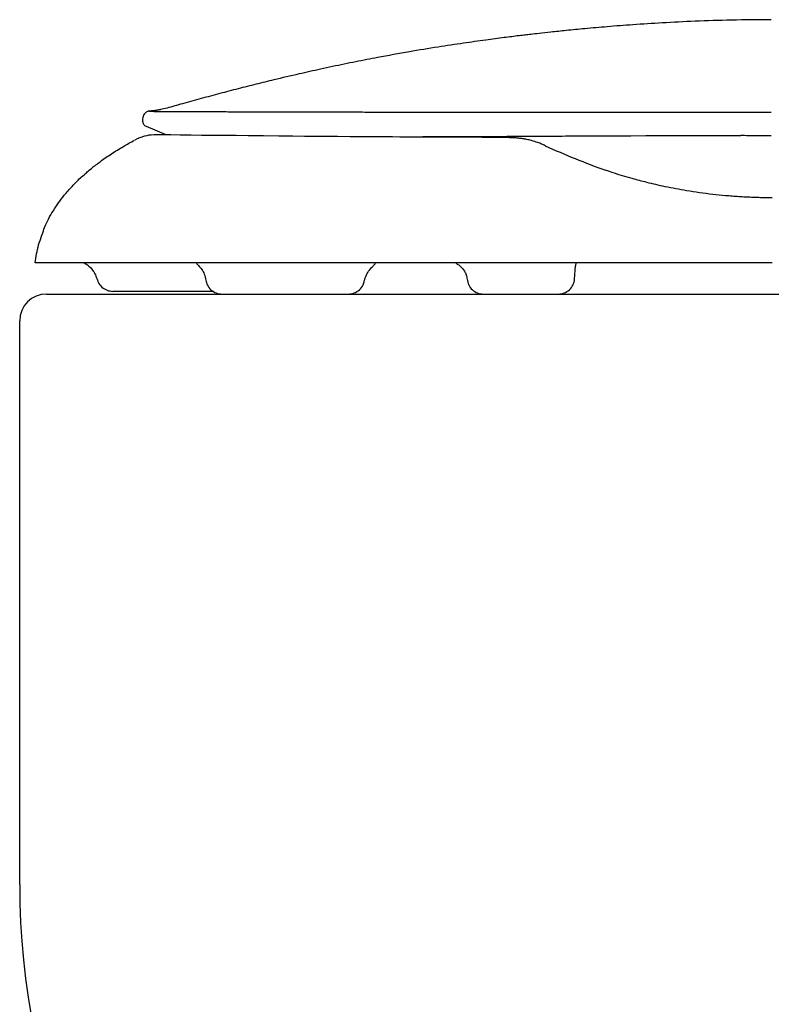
# Model space of a CAD drawing. Header units: millimetres. Extents: x 4420.346 to 4420.621, y 2367.666 to 2368.026.
import ezdxf

# ---------------------------------------------------------------- set-up
doc = ezdxf.new("R2010")
doc.units = ezdxf.units.MM
doc.layers.add('SANINDUSA', color=3, linetype='Continuous')

msp = doc.modelspace()

# ---------------------------------------------------------------- linework, layer by layer
at = {"layer": 'SANINDUSA'}
for p, q in [((4420.373072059, 2368.009910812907), (4420.371895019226, 2368.00962930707)), ((4420.442278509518, 2368.009157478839), (4420.451423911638, 2368.00915393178)), ((4420.36860497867, 2368.007926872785), (4420.36860497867, 2368.007511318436)), ((4420.369228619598, 2368.006600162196), (4420.372885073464, 2368.005068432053)), ((4420.372840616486, 2368.005032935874), (4420.372852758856, 2368.005026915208)), ((4420.37285755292, 2368.005025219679), (4420.372866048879, 2368.005023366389)), ((4420.350121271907, 2367.986462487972), (4420.350232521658, 2367.986785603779)), ((4420.483790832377, 2367.981587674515), (4420.348957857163, 2367.981587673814)), ((4420.447839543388, 2367.981587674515), (4420.44781268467, 2367.981035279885)), ((4420.447652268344, 2367.978626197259), (4420.44781268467, 2367.981035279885)), ((4420.351016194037, 2367.97588767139), (4420.616216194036, 2367.97588767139)), ((4420.381582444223, 2367.97638767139), (4420.363173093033, 2367.97638767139)), ((4420.383132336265, 2367.97588767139), (4420.406236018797, 2367.97588767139)), ((4420.430992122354, 2367.97588767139), (4420.444661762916, 2367.97588767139)), ((4420.346116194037, 2367.86788767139), (4420.346116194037, 2367.97098767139))]:
    msp.add_line(p, q, dxfattribs=at)
at = {"layer": 'SANINDUSA', "flags": 128}
for points in [[(4420.435404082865, 2368.00450189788), (4420.433706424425, 2368.004510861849), (4420.433496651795, 2368.004511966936), (4420.433289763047, 2368.004513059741), (4420.433085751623, 2368.004514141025), (4420.432884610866, 2368.004515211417), (4420.431863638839, 2368.004520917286), (4420.430680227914, 2368.004527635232), (4420.424733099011, 2368.004562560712), (4420.419424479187, 2368.00459437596), (4420.41732967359, 2368.004606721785), (4420.415797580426, 2368.004615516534), (4420.414353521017, 2368.004623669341), (4420.41299551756, 2368.004631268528), (4420.411721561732, 2368.004638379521), (4420.410529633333, 2368.004645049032), (4420.40941771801, 2368.004651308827), (4420.406586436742, 2368.00466770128), (4420.404257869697, 2368.004682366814), (4420.40244194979, 2368.004695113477), (4420.40110761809, 2368.004705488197), (4420.400169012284, 2368.00471341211), (4420.398255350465, 2368.004731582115), (4420.39606973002, 2368.004755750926), (4420.393554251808, 2368.004786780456), (4420.390704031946, 2368.00482326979), (4420.38791328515, 2368.00485707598), (4420.385701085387, 2368.004879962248), (4420.38359728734, 2368.004897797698), (4420.38152350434, 2368.004911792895), (4420.379401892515, 2368.004924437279), (4420.377491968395, 2368.004939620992), (4420.375497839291, 2368.004968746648), (4420.373763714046, 2368.005006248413), (4420.372148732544, 2368.005035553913), (4420.37067703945, 2368.005013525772), (4420.370166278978, 2368.004978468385), (4420.369765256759, 2368.004926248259), (4420.369375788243, 2368.004855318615), (4420.368963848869, 2368.004760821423), (4420.368081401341, 2368.004482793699), (4420.367850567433, 2368.004391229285), (4420.367792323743, 2368.004366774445), (4420.367777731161, 2368.004360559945), (4420.367770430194, 2368.004357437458), (4420.367766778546, 2368.004355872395), (4420.367764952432, 2368.004355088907), (4420.36776494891, 2368.004355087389), (4420.367764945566, 2368.004355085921), (4420.367625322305, 2368.004292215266), (4420.367172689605, 2368.004066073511)], [(4420.457926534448, 2368.004861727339), (4420.460691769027, 2368.004872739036), (4420.461943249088, 2368.004877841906), (4420.462186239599, 2368.004878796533), (4420.462307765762, 2368.004879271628), (4420.462338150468, 2368.004879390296), (4420.462353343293, 2368.004879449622), (4420.462357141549, 2368.004879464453), (4420.462359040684, 2368.004879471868), (4420.462359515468, 2368.004879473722), (4420.462359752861, 2368.004879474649), (4420.462359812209, 2368.00487947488), (4420.462359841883, 2368.004879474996), (4420.462359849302, 2368.004879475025), (4420.46235986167, 2368.004879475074), (4420.46421801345, 2368.004886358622), (4420.468401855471, 2368.004899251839), (4420.469216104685, 2368.004901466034), (4420.469623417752, 2368.004902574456), (4420.469725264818, 2368.004902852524), (4420.469776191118, 2368.004902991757), (4420.46978892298, 2368.004903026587), (4420.469795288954, 2368.004903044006), (4420.469796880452, 2368.004903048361), (4420.469797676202, 2368.004903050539), (4420.469797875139, 2368.004903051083), (4420.469797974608, 2368.004903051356), (4420.469797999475, 2368.004903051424), (4420.469798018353, 2368.004903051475), (4420.469834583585, 2368.004903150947), (4420.470090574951, 2368.004903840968)]]:
    msp.add_lwpolyline(points, dxfattribs=at)
at = {"layer": 'SANINDUSA'}
for centre, radius, start, end in [((4420.500776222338, 2368.131409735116), 0.1410933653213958, 245.4877062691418, 250.3471993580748), ((4420.351016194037, 2367.97098767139), 0.00490000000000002, 90, 180), ((4420.483116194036, 2367.86788767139), 0.137, 180, 225.8160640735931)]:
    msp.add_arc(centre, radius, start, end, dxfattribs=at)
for points, knots in [([(4420.483632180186, 2368.026077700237), (4420.481197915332, 2368.026060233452), (4420.476544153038, 2368.02602684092), (4420.469889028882, 2368.025807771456), (4420.463881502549, 2368.025514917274), (4420.458520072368, 2368.025171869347), (4420.453803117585, 2368.024807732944), (4420.449728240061, 2368.024450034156), (4420.446294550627, 2368.024116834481), (4420.44350002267, 2368.023824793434), (4420.441345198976, 2368.023587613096), (4420.439781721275, 2368.023408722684), (4420.438585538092, 2368.023268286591), (4420.436978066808, 2368.023075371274), (4420.434571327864, 2368.02277522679), (4420.431176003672, 2368.022325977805), (4420.427195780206, 2368.021765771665), (4420.422500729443, 2368.021052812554), (4420.417237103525, 2368.020182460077), (4420.412881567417, 2368.019397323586), (4420.409609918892, 2368.018770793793), (4420.407573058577, 2368.018369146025), (4420.405479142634, 2368.017944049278), (4420.403327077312, 2368.017494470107), (4420.400585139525, 2368.016905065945), (4420.396996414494, 2368.016105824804), (4420.393073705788, 2368.01518389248), (4420.389350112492, 2368.014270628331), (4420.386054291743, 2368.013435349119), (4420.382708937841, 2368.012561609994), (4420.379315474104, 2368.011649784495), (4420.376093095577, 2368.01076317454), (4420.374011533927, 2368.010174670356), (4420.373072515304, 2368.009909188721)], [0, 0, 0, 0, 0.06797399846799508, 0.12995086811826, 0.1859579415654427, 0.2360069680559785, 0.2801135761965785, 0.3182821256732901, 0.3505142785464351, 0.3768110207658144, 0.3971705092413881, 0.4115908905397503, 0.4212939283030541, 0.4317880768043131, 0.4571935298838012, 0.4885288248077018, 0.5255320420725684, 0.5665702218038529, 0.6119221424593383, 0.6620559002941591, 0.679170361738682, 0.6968193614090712, 0.7150109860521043, 0.733752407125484, 0.7530499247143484, 0.7870118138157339, 0.8275397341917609, 0.8560192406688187, 0.8850007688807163, 0.9144836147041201, 0.9444666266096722, 0.9749481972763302, 1, 1, 1, 1]), ([(4420.369779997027, 2368.009360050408), (4420.369558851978, 2368.009302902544), (4420.369250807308, 2368.009187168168), (4420.368893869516, 2368.00883813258), (4420.368650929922, 2368.008402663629), (4420.368620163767, 2368.00807638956), (4420.368604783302, 2368.007926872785)], [0, 0, 0, 0, 0.2499654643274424, 0.5000052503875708, 0.7500450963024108, 1, 1, 1, 1]), ([(4420.371895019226, 2368.00962930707), (4420.371836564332, 2368.009616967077), (4420.371719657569, 2368.009592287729), (4420.371553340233, 2368.009559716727), (4420.371393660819, 2368.00953017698), (4420.371241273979, 2368.009503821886), (4420.371096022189, 2368.009480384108), (4420.370957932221, 2368.009459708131), (4420.370630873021, 2368.009414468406), (4420.370218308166, 2368.009375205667), (4420.369874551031, 2368.009360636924), (4420.369681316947, 2368.009358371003), (4420.369752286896, 2368.009359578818), (4420.369779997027, 2368.009360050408)], [0, 0, 0, 0, 0.03912200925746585, 0.07824199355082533, 0.117360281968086, 0.1564771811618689, 0.1955929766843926, 0.2347079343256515, 0.2738223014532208, 0.4889451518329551, 0.6810358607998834, 0.8754608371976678, 1, 1, 1, 1]), ([(4420.369779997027, 2368.009360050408), (4420.369788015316, 2368.009362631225), (4420.369808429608, 2368.009369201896), (4420.370313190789, 2368.009337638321), (4420.370619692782, 2368.00931847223)], [0, 0, 0, 0, 0.3927781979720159, 1, 1, 1, 1]), ([(4420.370619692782, 2368.00931847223), (4420.370653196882, 2368.009315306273), (4420.370707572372, 2368.009310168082), (4420.370794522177, 2368.009304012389), (4420.370874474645, 2368.00929987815), (4420.370961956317, 2368.009296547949), (4420.371056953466, 2368.009293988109), (4420.371223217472, 2368.009290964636), (4420.371485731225, 2368.009289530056), (4420.371881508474, 2368.00929134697), (4420.372338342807, 2368.009295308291), (4420.372794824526, 2368.009299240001), (4420.373113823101, 2368.009301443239), (4420.373241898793, 2368.009302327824)], [0, 0, 0, 0, 0.08028782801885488, 0.1303031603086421, 0.180312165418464, 0.2303158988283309, 0.2803153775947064, 0.3303115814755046, 0.4736628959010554, 0.6170156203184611, 0.7603883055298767, 0.9037975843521, 1, 1, 1, 1]), ([(4420.373241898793, 2368.009302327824), (4420.373510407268, 2368.009304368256), (4420.374141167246, 2368.009309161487), (4420.375270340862, 2368.009313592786), (4420.376598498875, 2368.009307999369), (4420.377566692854, 2368.009304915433), (4420.378050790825, 2368.009303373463)], [0, 0, 0, 0, 0.2115709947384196, 0.4970067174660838, 0.7485028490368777, 1, 1, 1, 1]), ([(4420.378050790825, 2368.009303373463), (4420.378365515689, 2368.009302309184), (4420.378994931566, 2368.009300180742), (4420.380007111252, 2368.009292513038), (4420.380923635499, 2368.009284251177), (4420.381955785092, 2368.009274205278), (4420.383130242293, 2368.009263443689), (4420.384633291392, 2368.009251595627), (4420.385713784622, 2368.009244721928), (4420.386253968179, 2368.009241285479)], [0, 0, 0, 0, 0.1369269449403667, 0.273839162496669, 0.4107536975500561, 0.4914451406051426, 0.6574533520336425, 0.8287466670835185, 1, 1, 1, 1]), ([(4420.386253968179, 2368.009241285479), (4420.386651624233, 2368.009238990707), (4420.387446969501, 2368.009234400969), (4420.388691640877, 2368.009228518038), (4420.38997375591, 2368.009223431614), (4420.391386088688, 2368.009218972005), (4420.393615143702, 2368.009213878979), (4420.396763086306, 2368.009208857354), (4420.399557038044, 2368.00920583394), (4420.400953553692, 2368.009204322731)], [0, 0, 0, 0, 0.09445955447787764, 0.1889269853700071, 0.283412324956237, 0.377925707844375, 0.4917161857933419, 0.7459418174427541, 1, 1, 1, 1]), ([(4420.400953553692, 2368.009204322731), (4420.40187627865, 2368.009203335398), (4420.403722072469, 2368.009201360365), (4420.406618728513, 2368.009197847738), (4420.409464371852, 2368.009193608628), (4420.412188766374, 2368.009188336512), (4420.416080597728, 2368.009179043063), (4420.421408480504, 2368.009163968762), (4420.426139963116, 2368.009159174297), (4420.428506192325, 2368.00915677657)], [0, 0, 0, 0, 0.1140905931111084, 0.2282237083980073, 0.3424323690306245, 0.4405370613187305, 0.5319293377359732, 0.7659164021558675, 1, 1, 1, 1]), ([(4420.428506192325, 2368.00915677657), (4420.429569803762, 2368.009156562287), (4420.431696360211, 2368.009156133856), (4420.434955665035, 2368.009156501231), (4420.438472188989, 2368.009157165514), (4420.440936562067, 2368.009157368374), (4420.442278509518, 2368.009157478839)], [0, 0, 0, 0, 0.2385048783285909, 0.4768603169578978, 0.7151299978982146, 0.9999999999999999, 0.9999999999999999, 0.9999999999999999, 0.9999999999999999]), ([(4420.451423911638, 2368.00915393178), (4420.451720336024, 2368.009153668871), (4420.452313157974, 2368.009153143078), (4420.453205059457, 2368.009152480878), (4420.454098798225, 2368.009151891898), (4420.454994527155, 2368.009151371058), (4420.45589214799, 2368.009150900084), (4420.456791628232, 2368.009150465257), (4420.457692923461, 2368.009150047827), (4420.459419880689, 2368.009149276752), (4420.462122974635, 2368.009147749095), (4420.465872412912, 2368.00914596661), (4420.468503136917, 2368.009149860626), (4420.469846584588, 2368.009151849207)], [0, 0, 0, 0, 0.04921495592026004, 0.09842545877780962, 0.1476323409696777, 0.1968364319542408, 0.246038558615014, 0.295239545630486, 0.344440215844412, 0.3936413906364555, 0.577512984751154, 0.7842460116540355, 1, 1, 1, 1]), ([(4420.469846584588, 2368.009151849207), (4420.470999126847, 2368.009153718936), (4420.473303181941, 2368.009157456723), (4420.476187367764, 2368.009160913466), (4420.478487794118, 2368.009162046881), (4420.480203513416, 2368.009162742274), (4420.481919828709, 2368.009163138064), (4420.483064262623, 2368.009163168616), (4420.483636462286, 2368.009163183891)], [0, 0, 0, 0, 0.2517524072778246, 0.503279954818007, 0.627486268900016, 0.7516700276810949, 0.8758387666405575, 1, 1, 1, 1]), ([(4420.36860497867, 2368.007511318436), (4420.36863753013, 2368.007310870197), (4420.368702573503, 2368.006910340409), (4420.369048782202, 2368.006688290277), (4420.369228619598, 2368.006600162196)], [0, 0, 0, 0, 0.500457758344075, 0.9999999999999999, 0.9999999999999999, 0.9999999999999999, 0.9999999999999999]), ([(4420.41568164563, 2368.004670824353), (4420.41609421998, 2368.004672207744), (4420.41711326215, 2368.004675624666), (4420.418150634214, 2368.004678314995), (4420.418768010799, 2368.004679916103)], [0, 0, 0, 0, 0.404864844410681, 1, 1, 1, 1]), ([(4420.418768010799, 2368.004679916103), (4420.420219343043, 2368.004684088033), (4420.423632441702, 2368.004693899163), (4420.427246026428, 2368.004708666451), (4420.429323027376, 2368.004717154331)], [0, 0, 0, 0, 0.4252242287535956, 1, 1, 1, 1]), ([(4420.429323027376, 2368.004717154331), (4420.431943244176, 2368.004730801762), (4420.436368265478, 2368.004753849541), (4420.44103421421, 2368.004777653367), (4420.442937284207, 2368.004787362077)], [0, 0, 0, 0, 0.5921365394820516, 1, 1, 1, 1]), ([(4420.442937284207, 2368.004787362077), (4420.444542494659, 2368.004796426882), (4420.447734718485, 2368.004814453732), (4420.451008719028, 2368.004831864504), (4420.45263638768, 2368.004840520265)], [0, 0, 0, 0, 0.5028502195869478, 1, 1, 1, 1]), ([(4420.45263638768, 2368.004840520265), (4420.453338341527, 2368.00484383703), (4420.454629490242, 2368.00484993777), (4420.455930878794, 2368.004854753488), (4420.456524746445, 2368.004856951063)], [0, 0, 0, 0, 0.5436661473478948, 1, 1, 1, 1]), ([(4420.456524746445, 2368.004856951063), (4420.456755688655, 2368.004857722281), (4420.457222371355, 2368.004859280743), (4420.457690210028, 2368.004860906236), (4420.457926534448, 2368.004861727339)], [0, 0, 0, 0, 0.4948591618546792, 0.9999999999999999, 0.9999999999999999, 0.9999999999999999, 0.9999999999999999]), ([(4420.470090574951, 2368.004903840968), (4420.47163725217, 2368.004907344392), (4420.474285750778, 2368.004913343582), (4420.476949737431, 2368.00491661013), (4420.478058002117, 2368.00491796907)], [0, 0, 0, 0, 0.5839826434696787, 1, 1, 1, 1]), ([(4420.478058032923, 2368.0049278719), (4420.478522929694, 2368.004926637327), (4420.479451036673, 2368.004924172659), (4420.480379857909, 2368.004922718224), (4420.480843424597, 2368.004921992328)], [0, 0, 0, 0, 0.5009086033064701, 1, 1, 1, 1]), ([(4420.480843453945, 2368.004921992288), (4420.481307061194, 2368.004921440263), (4420.482235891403, 2368.00492033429), (4420.483164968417, 2368.00492028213), (4420.483630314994, 2368.004920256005)], [0, 0, 0, 0, 0.4991302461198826, 1, 1, 1, 1]), ([(4420.360470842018, 2367.999821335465), (4420.360589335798, 2367.999914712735), (4420.361376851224, 2368.000535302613), (4420.362914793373, 2368.001562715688), (4420.365015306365, 2368.002881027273), (4420.36644219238, 2368.003668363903), (4420.367128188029, 2368.004046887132)], [0, 0, 0, 0, 0.05705224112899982, 0.3791719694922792, 0.7015281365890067, 1, 1, 1, 1]), ([(4420.436896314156, 2368.004450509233), (4420.436649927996, 2368.004465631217), (4420.436177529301, 2368.004494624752), (4420.435671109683, 2368.004499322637), (4420.435428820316, 2368.004501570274)], [0, 0, 0, 0, 0.5215640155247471, 1, 1, 1, 1]), ([(4420.437450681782, 2368.004395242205), (4420.437362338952, 2368.004404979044), (4420.437187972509, 2368.004424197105), (4420.437006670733, 2368.004440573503), (4420.436917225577, 2368.004448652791)], [0, 0, 0, 0, 0.5066504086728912, 1, 1, 1, 1]), ([(4420.43814463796, 2368.004304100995), (4420.438031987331, 2368.004320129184), (4420.437809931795, 2368.004351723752), (4420.437580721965, 2368.004379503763), (4420.437467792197, 2368.004393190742)], [0, 0, 0, 0, 0.5073083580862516, 1, 1, 1, 1]), ([(4420.438770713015, 2368.004195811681), (4420.438675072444, 2368.004213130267), (4420.438485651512, 2368.004247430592), (4420.438291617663, 2368.004279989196), (4420.438195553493, 2368.004296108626)], [0, 0, 0, 0, 0.5049102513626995, 0.9999999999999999, 0.9999999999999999, 0.9999999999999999, 0.9999999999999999]), ([(4420.44090974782, 2368.003613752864), (4420.440544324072, 2368.003731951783), (4420.439916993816, 2368.003934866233), (4420.439141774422, 2368.00411257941), (4420.438818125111, 2368.004186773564)], [0, 0, 0, 0, 0.5825061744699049, 0.9999999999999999, 0.9999999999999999, 0.9999999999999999, 0.9999999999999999]), ([(4420.442238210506, 2368.003032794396), (4420.442042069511, 2368.003127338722), (4420.441649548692, 2368.003316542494), (4420.441165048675, 2368.003511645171), (4420.44092265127, 2368.003609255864)], [0, 0, 0, 0, 0.4996957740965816, 1, 1, 1, 1]), ([(4420.358132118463, 2367.997921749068), (4420.3583692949, 2367.998134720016), (4420.3591183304, 2367.998807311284), (4420.35992179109, 2367.999409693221), (4420.360470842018, 2367.999821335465)], [0, 0, 0, 0, 0.3166424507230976, 1, 1, 1, 1]), ([(4420.350232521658, 2367.986785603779), (4420.350372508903, 2367.987217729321), (4420.350863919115, 2367.988734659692), (4420.352213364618, 2367.99116196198), (4420.353949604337, 2367.99364488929), (4420.355678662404, 2367.995608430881), (4420.356977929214, 2367.996923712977), (4420.357827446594, 2367.99765829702), (4420.358132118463, 2367.997921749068)], [0, 0, 0, 0, 0.09716308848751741, 0.3410806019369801, 0.5954554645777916, 0.75345371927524, 0.9115783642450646, 1, 1, 1, 1]), ([(4420.479991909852, 2367.993574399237), (4420.479625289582, 2367.993590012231), (4420.478849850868, 2367.993623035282), (4420.477669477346, 2367.993692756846), (4420.476450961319, 2367.993779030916), (4420.474865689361, 2367.993912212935), (4420.472061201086, 2367.994200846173), (4420.468351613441, 2367.994726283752), (4420.464332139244, 2367.995487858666), (4420.461020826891, 2367.996249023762), (4420.457832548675, 2367.997097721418), (4420.455284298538, 2367.997849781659), (4420.453780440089, 2367.998375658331), (4420.453323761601, 2367.998535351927)], [0, 0, 0, 0, 0.03717266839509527, 0.07862392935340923, 0.1200727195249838, 0.1615262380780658, 0.2410828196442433, 0.4095376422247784, 0.5515701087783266, 0.6803084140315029, 0.787564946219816, 0.9354895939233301, 0.9999999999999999, 0.9999999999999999, 0.9999999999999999, 0.9999999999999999]), ([(4420.483790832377, 2367.993497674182), (4420.483382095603, 2367.993499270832), (4420.482564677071, 2367.993502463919), (4420.481371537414, 2367.993525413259), (4420.480588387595, 2367.993552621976), (4420.479991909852, 2367.993574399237)], [0, 0, 0, 0, 0.3424051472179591, 0.6847642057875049, 1, 1, 1, 1]), ([(4420.348957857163, 2367.981587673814), (4420.349112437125, 2367.982701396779), (4420.349344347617, 2367.984372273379), (4420.349926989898, 2367.985939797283), (4420.350121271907, 2367.986462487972)], [0, 0, 0, 0, 0.666550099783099, 1, 1, 1, 1]), ([(4420.35791589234, 2367.981587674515), (4420.358017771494, 2367.981535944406), (4420.358544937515, 2367.981268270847), (4420.359215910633, 2367.9806127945), (4420.359908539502, 2367.979637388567), (4420.360142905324, 2367.978959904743), (4420.360270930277, 2367.978589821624)], [0, 0, 0, 0, 0.08771131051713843, 0.4538555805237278, 0.7016625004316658, 1, 1, 1, 1]), ([(4420.378408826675, 2367.981587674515), (4420.378438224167, 2367.981540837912), (4420.378514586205, 2367.981419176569), (4420.37881672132, 2367.981135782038), (4420.379160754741, 2367.980754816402), (4420.379536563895, 2367.980259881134), (4420.379954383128, 2367.979506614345), (4420.380099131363, 2367.978801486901), (4420.380176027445, 2367.978426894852)], [0, 0, 0, 0, 0.122025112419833, 0.316968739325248, 0.4152406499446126, 0.5178583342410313, 0.7438669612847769, 1, 1, 1, 1]), ([(4420.409155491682, 2367.978321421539), (4420.409289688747, 2367.978649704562), (4420.409494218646, 2367.979387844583), (4420.410071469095, 2367.980273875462), (4420.410657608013, 2367.980913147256), (4420.411098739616, 2367.981307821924), (4420.411149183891, 2367.981451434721), (4420.411172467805, 2367.981517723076)], [0, 0, 0, 0, 0.2378483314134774, 0.4502436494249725, 0.6428559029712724, 0.8351505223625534, 0.9999999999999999, 0.9999999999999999, 0.9999999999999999, 0.9999999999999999]), ([(4420.425982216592, 2367.98152693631), (4420.425979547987, 2367.981524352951), (4420.425959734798, 2367.981505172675), (4420.42618032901, 2367.981389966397), (4420.426811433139, 2367.980960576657), (4420.427436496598, 2367.980213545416), (4420.427844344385, 2367.979400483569), (4420.427935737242, 2367.978864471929), (4420.427984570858, 2367.978578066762)], [0, 0, 0, 0, 0.0217604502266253, 0.1615615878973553, 0.3559914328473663, 0.6261794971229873, 0.800257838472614, 1, 1, 1, 1]), ([(4420.360270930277, 2367.978589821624), (4420.360365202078, 2367.978420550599), (4420.360489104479, 2367.977874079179), (4420.361121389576, 2367.97713585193), (4420.362082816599, 2367.976508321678), (4420.362825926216, 2367.976427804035), (4420.363196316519, 2367.97638767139)], [0, 0, 0, 0, 0.1472761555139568, 0.4334437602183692, 0.7176097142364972, 1, 1, 1, 1]), ([(4420.380176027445, 2367.978426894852), (4420.380250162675, 2367.978162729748), (4420.380389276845, 2367.977483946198), (4420.381074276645, 2367.97663203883), (4420.382034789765, 2367.976008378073), (4420.382777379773, 2367.975927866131), (4420.383148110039, 2367.97588767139)], [0, 0, 0, 0, 0.2237623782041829, 0.48334971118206, 0.7420677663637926, 1, 1, 1, 1]), ([(4420.406237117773, 2367.97588767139), (4420.406608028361, 2367.975927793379), (4420.407350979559, 2367.976008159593), (4420.408308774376, 2367.976632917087), (4420.408968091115, 2367.977437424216), (4420.409100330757, 2367.978061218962), (4420.409155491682, 2367.978321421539)], [0, 0, 0, 0, 0.2681181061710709, 0.5370530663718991, 0.8068916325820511, 1, 1, 1, 1]), ([(4420.427979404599, 2367.978626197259), (4420.428051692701, 2367.978259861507), (4420.428196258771, 2367.977527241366), (4420.428899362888, 2367.976630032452), (4420.429854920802, 2367.976008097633), (4420.430597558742, 2367.975927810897), (4420.430968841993, 2367.97588767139)], [0, 0, 0, 0, 0.2500635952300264, 0.5000921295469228, 0.7500701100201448, 1, 1, 1, 1]), ([(4420.44466283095, 2367.97588767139), (4420.4450341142, 2367.975927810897), (4420.445776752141, 2367.976008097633), (4420.446732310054, 2367.976630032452), (4420.447435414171, 2367.977527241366), (4420.447579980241, 2367.978259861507), (4420.447652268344, 2367.978626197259)], [0, 0, 0, 0, 0.2499298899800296, 0.4999078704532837, 0.7499364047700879, 1, 1, 1, 1])]:
    msp.add_open_spline(points, degree=3, knots=knots, dxfattribs=at)

doc.saveas('drawing.dxf')
